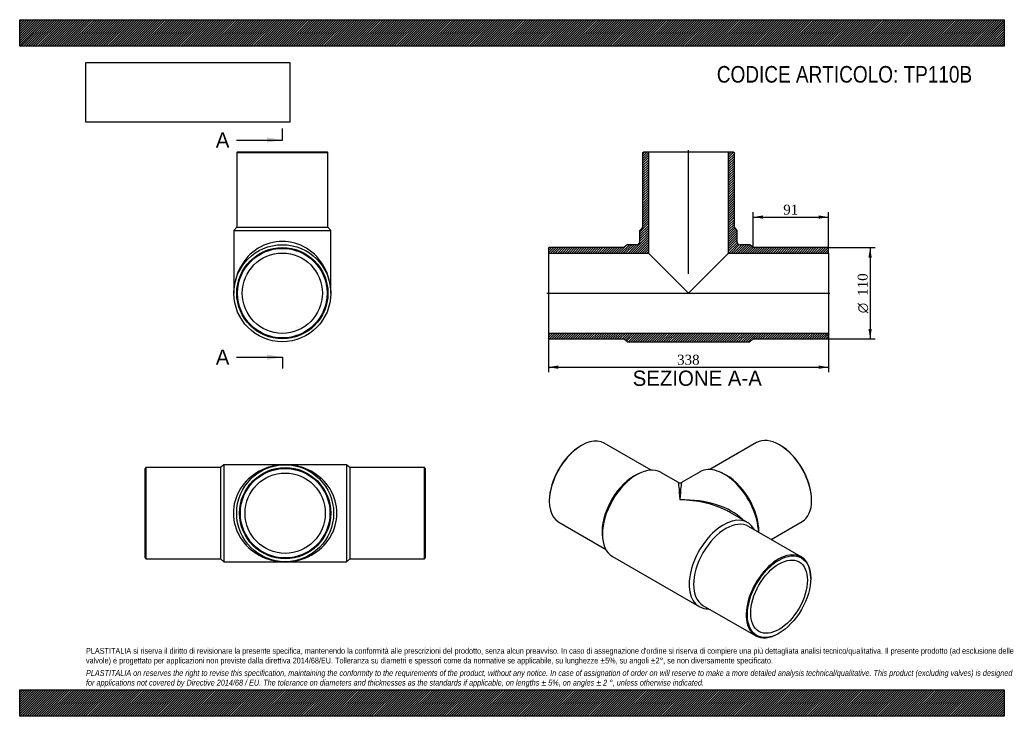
# Model space of a CAD drawing. Header units: millimetres. Extents: x 0 to 1188, y 0 to 840.
import ezdxf
from ezdxf.enums import TextEntityAlignment as Align
from ezdxf.lldxf.tags import DXFTag

# ---------------------------------------------------------------- set-up
doc = ezdxf.new("R2010")
doc.units = ezdxf.units.MM
doc.header["$LTSCALE"] = 4
for name, color, linetype in [('Default', 7, 'Continuous'), ('DV4_Default', 7, 'Continuous'), ('TP110B', 7, 'Continuous')]:
    doc.layers.add(name, color=color, linetype=linetype)
doc.styles.add('SEACAD_Solid_Edge_ANSI', font='seans.ttf')
doc.styles.add('SEACAD_Solid_Edge_ANSI1_Symbols', font='semeca1.ttf')
doc.styles.add('SEACAD_Times_New_Roman', font='times.ttf')
tags = doc.linetypes.add('CENTER2', pattern=[28.575, 19.05, -3.175, 3.175, -3.175]).pattern_tags.tags
tags[10:11] = [DXFTag(74, 4), DXFTag(75, 0), DXFTag(340, '0'), DXFTag(46, 0.0), DXFTag(50, 0.0), DXFTag(44, 0.0), DXFTag(45, 0.0)]
tags[8:9] = [DXFTag(74, 4), DXFTag(75, 0), DXFTag(340, '0'), DXFTag(46, 0.0), DXFTag(50, 0.0), DXFTag(44, 0.0), DXFTag(45, 0.0)]
tags[6:7] = [DXFTag(74, 4), DXFTag(75, 0), DXFTag(340, '0'), DXFTag(46, 0.0), DXFTag(50, 0.0), DXFTag(44, 0.0), DXFTag(45, 0.0)]
tags[4:5] = [DXFTag(74, 4), DXFTag(75, 0), DXFTag(340, '0'), DXFTag(46, 0.0), DXFTag(50, 0.0), DXFTag(44, 0.0), DXFTag(45, 0.0)]
doc.dimstyles.new('ANSImm', dxfattribs={"dimtxt": 12, "dimasz": 12, "dimexe": 6, "dimexo": 0, "dimgap": 3, "dimtad": 1, "dimdsep": 46, "dimtxsty": 'SEACAD_Times_New_Roman', "dimblk1": '_SE_FILLED', "dimblk2": '_SE_FILLED', "dimsah": 1, "dimcen": 6, "dimazin": 0, "dimtfac": 0.85, "dimtdec": 3, "dimtofl": 0, "dimtmove": 0, "dimatfit": 3, "dimfxl": 1, "dimarcsym": 0})
picture_1 = doc.add_image_def('image1.jpg', size_in_pixel=(4302, 1260))

# ---------------------------------------------------------------- blocks, each defined once
blk = doc.blocks.new('SE')
at = {"layer": 'TP110B', "color": 7, "linetype": 'Continuous'}
for p, q in [((152.3, 299.9), (151.3, 298.9)), ((151.3, 190.9), (151.3, 298.9)), ((152.3, 299.9), (152.3, 189.9)), ((242.3, 299.9), (152.3, 299.9)), ((246.3, 303.4), (242.3, 299.9)), ((242.3, 299.9), (242.3, 189.9)), ((246.3, 303.4), (246.3, 186.4)), ((320.3, 303.4), (246.3, 303.4)), ((394.3, 303.4), (320.3, 303.4)), ((394.3, 303.4), (394.3, 186.4)), ((398.3, 299.9), (394.3, 303.4)), ((398.3, 299.9), (398.3, 189.9)), ((488.3, 299.9), (398.3, 299.9)), ((488.3, 189.9), (488.3, 299.9)), ((489.3, 298.9), (488.3, 299.9)), ((489.3, 298.9), (489.3, 190.9)), ((151.3, 190.9), (152.3, 189.9)), ((488.3, 189.9), (489.3, 190.9)), ((152.3, 189.9), (242.3, 189.9)), ((242.3, 189.9), (246.3, 186.4)), ((246.3, 186.4), (320.3, 186.4)), ((320.3, 186.4), (394.3, 186.4)), ((394.3, 186.4), (398.3, 189.9)), ((398.3, 189.9), (488.3, 189.9))]:
    blk.add_line(p, q, dxfattribs=at)
for radius in [58.5, 55, 54, 48.4]:
    blk.add_circle((320.3, 244.9), radius, dxfattribs=at)
for major_axis in [(62.5, 0), (-62.5, 0)]:
    blk.add_ellipse((320.3, 244.9), major_axis=major_axis, ratio=0.936, start_param=1.570796, end_param=4.712389, dxfattribs=at)
blk = doc.blocks.new('SE1')
at = {"layer": 'TP110B', "color": 7, "linetype": 'Continuous'}
for p, q in [((677.9, 326.7), (677.2, 326.3)), ((761.9, 296.9), (705.4, 329.5)), ((889.1, 330.1), (832.6, 297.5)), ((917.3, 327), (916.6, 327.4)), ((749.3, 293.7), (746.2, 292.3)), ((794.7, 282), (773.7, 294.1)), ((820.9, 294.7), (798.7, 282)), ((848.4, 293), (845.2, 294.3)), ((639, 260.2), (639, 259.4)), ((955.5, 260), (955.5, 260.8)), ((878.3, 233.7), (857.2, 245.9)), ((650.4, 234.2), (706.9, 201.6)), ((943, 192.3), (879.4, 229)), ((906.7, 213.3), (944.1, 234.8)), ((703, 217.5), (703.3, 214.1)), ((715.2, 192.8), (819.8, 132.4)), ((954.4, 166.3), (954.4, 167.1)), ((824.4, 133.8), (888, 97)), ((915.5, 99.8), (916.2, 100.2))]:
    blk.add_line(p, q, dxfattribs=at)
blk.add_arc((796.7, 285.4), 4, 240.4671, 299.0734, dxfattribs=at)
for centre, major_axis, ratio, start_param, end_param in [((677.9, 281.8), (27.5, 47.6), 0.57735, 0, 3.141593), ((916.6, 282.5), (-27.5, 47.6), 0.57735, 3.141593, 6.283185), ((677.2, 282.2), (-27, -46.8), 0.57735, 3.926991, 5.497787), ((917.3, 282.9), (27, -46.8), 0.57735, 0.785398, 2.356194), ((744.4, 243.5), (-29.2, -50.7), 0.57735, 3.141593, 6.283185), ((850.1, 244.1), (-29.3, 50.7), 0.57735, 3.966005, 6.283185), ((741.6, 245.1), (-27.5, -47.6), 0.57735, 3.808703, 5.616075), ((852.9, 245.7), (-27.5, 47.6), 0.57735, 3.895745, 5.616075), ((796.7, 213.3), (2, -68.7), 0.028588, 2.338543, 3.123941), ((796.7, 213.3), (-2, -68.7), 0.028588, 3.159244, 3.944643), ((796.7, 213.3), (-85.5, -2.4), 0.557969, 3.618573, 4.696923), ((796.7, 213.3), (-85.5, 2.4), 0.557969, 4.013885, 4.727855), ((849.1, 183), (-29.2, -50.7), 0.57735, 2.793928, 6.283185), ((851.9, 181.4), (-27.5, -47.6), 0.57735, 3.141593, 6.283185), ((796.7, 213.3), (-85.5, 2.4), 0.557969, 3.942457, 4.013885), ((915.5, 144.7), (-27.5, -47.6), 0.57735, 2.356194, 6.283185), ((849.1, 183), (-29.2, -50.7), 0.57735, 0, 0.347665), ((915.5, 144.7), (-27.5, -47.6), 0.57735, 0, 0.785398)]:
    blk.add_ellipse(centre, major_axis=major_axis, ratio=ratio, start_param=start_param, end_param=end_param, dxfattribs=at)
for major_axis in [(27, 46.8), (-24.2, -41.9)]:
    blk.add_ellipse((916.2, 144.3), major_axis=major_axis, ratio=0.57735, dxfattribs=at)
blk = doc.blocks.new('SE2')
at = {"layer": 'TP110B', "color": 7, "linetype": 'Continuous'}
for p, q in [((262.9, 680.7), (261.9, 679.7)), ((261.9, 679.7), (371.9, 679.7)), ((261.9, 679.7), (261.9, 589.7)), ((262.9, 680.7), (370.9, 680.7)), ((371.9, 679.7), (370.9, 680.7)), ((371.9, 589.7), (371.9, 679.7)), ((261.9, 589.7), (258.4, 585.7)), ((258.4, 585.7), (375.4, 585.7)), ((258.4, 585.7), (258.4, 510.2)), ((261.9, 589.7), (371.9, 589.7)), ((375.4, 585.7), (371.9, 589.7)), ((375.4, 510.2), (375.4, 585.7))]:
    blk.add_line(p, q, dxfattribs=at)
for radius in [58.5, 55, 54, 48.4]:
    blk.add_circle((316.9, 510.2), radius, dxfattribs=at)
blk.add_ellipse((316.9, 510.2), major_axis=(0, -62.5), ratio=0.936, start_param=1.570796, end_param=4.712389, dxfattribs=at)
blk = doc.blocks.new('SE4')
at = {"color": 7, "linetype": 'Continuous', "style": 'SEACAD_Solid_Edge_ANSI'}
blk.add_text('A', height=18.4, dxfattribs=at).set_placement((236.6, 704.1), align=Align.TOP_LEFT)
blk = doc.blocks.new('SE5')
at = {"color": 7, "linetype": 'Continuous', "style": 'SEACAD_Solid_Edge_ANSI'}
blk.add_text('A', height=18.4, dxfattribs=at).set_placement((236.6, 442.3), align=Align.TOP_LEFT)
blk = doc.blocks.new('SEANNOT_GROUP')
at = {"linetype": 'Continuous'}
blk.add_hatch(color=7, dxfattribs=at).paths.add_polyline_path([(298.5, 691.8), (316.9, 694.9), (298.5, 698)])
at = {"color": 7, "linetype": 'Continuous'}
blk.add_lwpolyline([(261.7, 694.9), (316.9, 694.9)], dxfattribs=at)
blk = doc.blocks.new('SEANNOT_GROUP1')
at = {"linetype": 'Continuous'}
blk.add_hatch(color=7, dxfattribs=at).paths.add_polyline_path([(298.5, 430), (316.9, 433.1), (298.5, 436.1)])
at = {"color": 7, "linetype": 'Continuous'}
blk.add_lwpolyline([(261.7, 433.1), (316.9, 433.1)], dxfattribs=at)
blk = doc.blocks.new('SE3')
at = {"layer": 'Default', "color": 7, "linetype": 'CENTER2'}
for p, q in [((316.9, 694.9), (316.9, 708.7)), ((316.9, 433.1), (316.9, 419.3))]:
    blk.add_line(p, q, dxfattribs=at)
at = {"layer": 'Default', "color": 7, "linetype": 'CENTER2', "const_width": 0.0001}
blk.add_lwpolyline([(316.9, 694.9), (316.9, 433.1)], dxfattribs=at)
at = {"layer": 'Default'}
for name in ['SE4', 'SEANNOT_GROUP', 'SE5', 'SEANNOT_GROUP1']:
    blk.add_blockref(name, (0, 0), dxfattribs=at)
blk = doc.blocks.new('SE6')
at = {"layer": 'TP110B', "linetype": 'Continuous'}
h = blk.add_hatch(dxfattribs=at)
h.set_pattern_fill('LINE', scale=0.629921, angle=45, style=0)
edge = h.paths.add_edge_path()
edge.add_line((751.9, 589.7), (748.4, 585.7))
edge.add_line((748.4, 585.7), (748.4, 572.7))
edge.add_arc((744.4, 572.7), 4, 270, 360, ccw=False)
edge.add_line((744.4, 568.7), (732.9, 568.7))
edge.add_line((732.9, 568.7), (728.9, 565.2))
edge.add_line((728.9, 565.2), (638.9, 565.2))
edge.add_line((638.9, 565.2), (637.9, 564.2))
edge.add_line((637.9, 564.2), (637.9, 558.6))
edge.add_line((637.9, 558.6), (758.5, 558.6))
edge.add_line((758.5, 558.6), (758.5, 680.7))
edge.add_line((758.5, 680.7), (752.9, 680.7))
edge.add_line((752.9, 680.7), (751.9, 679.7))
edge.add_line((751.9, 679.7), (751.9, 589.7))
h = blk.add_hatch(dxfattribs=at)
h.set_pattern_fill('LINE', scale=0.629921, angle=45, style=0)
edge = h.paths.add_edge_path()
edge.add_line((861.9, 589.7), (861.9, 679.7))
edge.add_line((861.9, 679.7), (860.9, 680.7))
edge.add_line((860.9, 680.7), (855.3, 680.7))
edge.add_line((855.3, 680.7), (855.3, 558.6))
edge.add_line((855.3, 558.6), (975.9, 558.6))
edge.add_line((975.9, 558.6), (975.9, 564.2))
edge.add_line((975.9, 564.2), (974.9, 565.2))
edge.add_line((974.9, 565.2), (884.9, 565.2))
edge.add_line((884.9, 565.2), (880.9, 568.7))
edge.add_line((880.9, 568.7), (869.4, 568.7))
edge.add_arc((869.4, 572.7), 4, 180, 270, ccw=False)
edge.add_line((865.4, 572.7), (865.4, 585.7))
edge.add_line((865.4, 585.7), (861.9, 589.7))
h = blk.add_hatch(dxfattribs=at)
h.set_pattern_fill('LINE', scale=0.629921, angle=45, style=0)
h.paths.add_polyline_path([(975.9, 456.2), (975.9, 461.8), (637.9, 461.8), (637.9, 456.2), (638.9, 455.2), (728.9, 455.2), (732.9, 451.7), (880.9, 451.7), (884.9, 455.2), (974.9, 455.2)])
at = {"layer": 'DV4_Default', "color": 7, "linetype": 'CENTER2'}
for p, q in [((806.9, 533.6), (806.9, 682.5)), ((636.1, 510.2), (977.6, 510.2))]:
    blk.add_line(p, q, dxfattribs=at)
at = {"layer": 'TP110B', "color": 7, "linetype": 'Continuous'}
for p, q in [((751.9, 679.7), (752.9, 680.7)), ((751.9, 589.7), (751.9, 679.7)), ((752.9, 680.7), (758.5, 680.7)), ((758.5, 680.7), (855.3, 680.7)), ((758.5, 680.7), (758.5, 558.6)), ((855.3, 680.7), (860.9, 680.7)), ((855.3, 558.6), (855.3, 680.7)), ((860.9, 680.7), (861.9, 679.7)), ((861.9, 679.7), (861.9, 589.7)), ((748.4, 585.7), (751.9, 589.7)), ((748.4, 572.7), (748.4, 585.7)), ((861.9, 589.7), (865.4, 585.7)), ((865.4, 585.7), (865.4, 572.7)), ((637.9, 564.2), (638.9, 565.2)), ((637.9, 564.2), (637.9, 558.6)), ((637.9, 558.6), (637.9, 461.8)), ((637.9, 558.6), (758.5, 558.6)), ((728.9, 565.2), (638.9, 565.2)), ((732.9, 568.7), (728.9, 565.2)), ((744.4, 568.7), (732.9, 568.7)), ((758.5, 558.6), (806.9, 510.2)), ((806.9, 510.2), (855.3, 558.6)), ((855.3, 558.6), (975.9, 558.6)), ((880.9, 568.7), (869.4, 568.7)), ((884.9, 565.2), (880.9, 568.7)), ((974.9, 565.2), (884.9, 565.2)), ((974.9, 565.2), (975.9, 564.2)), ((975.9, 558.6), (975.9, 564.2)), ((975.9, 558.6), (975.9, 461.8)), ((975.9, 461.8), (637.9, 461.8)), ((637.9, 461.8), (637.9, 456.2)), ((638.9, 455.2), (637.9, 456.2)), ((638.9, 455.2), (728.9, 455.2)), ((728.9, 455.2), (732.9, 451.7)), ((732.9, 451.7), (880.9, 451.7)), ((880.9, 451.7), (884.9, 455.2)), ((884.9, 455.2), (974.9, 455.2)), ((975.9, 456.2), (974.9, 455.2)), ((975.9, 456.2), (975.9, 461.8))]:
    blk.add_line(p, q, dxfattribs=at)
for centre, start, end in [((744.4, 572.7), 270, 0), ((869.4, 572.7), 180, 270)]:
    blk.add_arc(centre, 4, start, end, dxfattribs=at)
blk = doc.blocks.new('DMBLK13')
at = {"layer": 'Default', "linetype": 'Continuous'}
for points in [[(649.9, 419), (649.9, 423), (637.9, 421)], [(963.9, 419), (975.9, 421), (963.9, 423)]]:
    blk.add_hatch(color=7, dxfattribs=at).paths.add_polyline_path(points)
at = {"layer": 'Default', "color": 7, "linetype": 'Continuous'}
for p, q in [((637.9, 461.8), (637.9, 415)), ((975.9, 461.8), (975.9, 415)), ((637.9, 421), (975.9, 421))]:
    blk.add_line(p, q, dxfattribs=at)
at = {"layer": 'Default', "color": 7, "linetype": 'Continuous', "style": 'SEACAD_Times_New_Roman'}
blk.add_text('338', height=12, dxfattribs=at).set_placement((793.2, 436), align=Align.TOP_LEFT)
blk = doc.blocks.new('_SE_FILLED')
at = {"color": 0}
blk.add_line((0, 0), (-1, 0), dxfattribs=at)
blk.add_solid([(0, 0), (-1, -0.1665), (-1, 0.1665), (0, 0)], dxfattribs=at)
blk = doc.blocks.new('DMBLK14')
at = {"layer": 'Default', "linetype": 'Continuous'}
for points in [[(896.9, 604), (884.9, 602), (896.9, 600)], [(963.9, 604), (963.9, 600), (975.9, 602)]]:
    blk.add_hatch(color=7, dxfattribs=at).paths.add_polyline_path(points)
at = {"layer": 'Default', "color": 7, "linetype": 'Continuous'}
for p, q in [((884.9, 565.2), (884.9, 608)), ((975.9, 561.4), (975.9, 608)), ((884.9, 602), (975.9, 602))]:
    blk.add_line(p, q, dxfattribs=at)
at = {"layer": 'Default', "color": 7, "linetype": 'Continuous', "style": 'SEACAD_Times_New_Roman'}
blk.add_text('91', height=12, dxfattribs=at).set_placement((921.3, 617), align=Align.TOP_LEFT)
blk = doc.blocks.new('GDimGGroup')
at = {"layer": 'Default', "linetype": 'Continuous'}
for points in [[(1028.1, 553.2), (1026.1, 565.2), (1024.1, 553.2)], [(1028.1, 467.2), (1024.1, 467.2), (1026.1, 455.2)]]:
    blk.add_hatch(color=7, dxfattribs=at).paths.add_polyline_path(points)
at = {"layer": 'Default', "color": 7, "linetype": 'Continuous'}
for p, q in [((974.9, 565.2), (1032.1, 565.2)), ((1026.1, 565.2), (1026.1, 455.2)), ((974.9, 455.2), (1032.1, 455.2))]:
    blk.add_line(p, q, dxfattribs=at)
for s, style, p in [('110', 'SEACAD_Times_New_Roman', (1011.1, 507)), ('O', 'SEACAD_Solid_Edge_ANSI1_Symbols', (1011.1, 486.1))]:
    blk.add_text(s, height=12, rotation=90, dxfattribs=dict(at, style=style)).set_placement(p, align=Align.TOP_LEFT)

msp = doc.modelspace()

# ---------------------------------------------------------------- hatches: boundary and pattern name
at = {"layer": 'Default', "linetype": 'Continuous'}
h = msp.add_hatch(dxfattribs=at)
h.set_pattern_fill('LINE', scale=0.629921, angle=45, style=0)
h.paths.add_polyline_path([(1188, 808), (1188, 840), (0, 840), (0, 808)])
for points in [[(1188, 808), (1188, 840), (0, 840), (0, 808)], [(1188, 0), (1188, 32), (0, 32), (0, 0)]]:
    msp.add_hatch(color=7, dxfattribs=at).paths.add_polyline_path(points)
h = msp.add_hatch(dxfattribs=at)
h.set_pattern_fill('LINE', scale=0.629921, angle=45, style=0)
h.paths.add_polyline_path([(1188, 0), (1188, 32), (0, 32), (0, 0)])

# ---------------------------------------------------------------- linework, layer by layer
at = {"layer": 'Default', "color": 7, "linetype": 'Continuous'}
for p, q in [((0, 840), (1188, 840)), ((0, 808), (0, 840)), ((1188, 840), (1188, 808)), ((1188, 808), (0, 808)), ((0, 32), (1188, 32)), ((0, 0), (0, 32)), ((1188, 32), (1188, 0)), ((1188, 0), (0, 0))]:
    msp.add_line(p, q, dxfattribs=at)

# ---------------------------------------------------------------- block references
at = {"layer": 'Default'}
for name in ['SE3', 'SE2', 'SE6', 'GDimGGroup', 'SE1', 'SE']:
    msp.add_blockref(name, (0, 0), dxfattribs=at)

# ---------------------------------------------------------------- texts
at = {"layer": 'Default', "color": 7, "linetype": 'Continuous', "style": 'SEACAD_Solid_Edge_ANSI'}
msp.add_text('SEZIONE A-A', height=18.4, dxfattribs=at).set_placement((739.573, 416.898), align=Align.TOP_LEFT)
at = {"layer": 'Default', "attachment_point": 1}
for s, insert, char_height, width in [('{\\fArial Narrow|b0||i0||c0|p34;\\C7;\\H20.;\\W1.;CODICE ARTICOLO: TP110B}', (841.145, 784.134), 20, 332.27914), ("{\\fArial Narrow|b0||i0||c0|p34;\\C7;\\H7.;\\W1.;PLASTITALIA si riserva il diritto di revisionare la presente specifica, mantenendo la conformità alle prescrizioni del prodotto, senza alcun preavviso. In caso di assegnazione d'ordine si riserva di compiere una più dettagliata analisi tecnico/qualitativa. Il presente prodotto (ad esclusione delle \\P}{\\fArial Narrow|b0||i0||c0|p34;\\C7;\\H7.;\\W1.;valvole) è progettato per applicazioni non previste dalla direttiva 2014/68/EU. Tolleranza su diametri e spessori come da normative se applicabile, su lunghezze ±5%, su angoli ±2°, se non diversamente specificato.\\P}{\\fArial Narrow|b0||i0||c0|p34;\\C7;\\H2.;\\W1.;   \\P}{\\fArial Narrow|b0||i1||c0|p34;\\C7;\\H7.;\\W1.;PLASTITALIA on reserves the right to revise this specification, maintaining the conformity to the requirements of the product, without any notice. In case of assignation of order on will reserve to make a more detailed analysis technical/qualitative. This product (excluding valves) is designed \\P}{\\fArial Narrow|b0||i1||c0|p34;\\C7;\\H7.;\\W1.;for applications not covered by Directive 2014/68 / EU. The tolerance on diameters and thicknesses as the standards if applicable, on lengths ± 5%, on angles ± 2 °, unless otherwise indicated.\\P}", (80, 82.409), 7, 1028)]:
    msp.add_mtext(s, dxfattribs=dict(at, insert=insert, char_height=char_height, width=width))

# ---------------------------------------------------------------- dimensions: what is measured, and where the dimension line sits
at = {"layer": 'Default', "color": 7, "linetype": 'Continuous'}
dim = msp.add_linear_dim(base=(975.865, 601.994), p1=(884.865, 565.209), p2=(975.865, 561.409), text='\\A1;<>', dimstyle='ANSImm', dxfattribs=at)
dim.commit()
dim.dimension.update_dxf_attribs({"geometry": 'DMBLK14', "text_midpoint": (930.365, 601.994), "dimtype": 160})
dim = msp.add_linear_dim(base=(637.865, 421.029), p1=(637.865, 461.809), p2=(975.865, 461.809), angle=0, text='\\A1;<>', dimstyle='ANSImm', dxfattribs=at)
dim.commit()
dim.dimension.update_dxf_attribs({"geometry": 'DMBLK13', "text_midpoint": (806.865, 421.029), "dimtype": 161})

# ---------------------------------------------------------------- pictures from other files: only their frames are drawn
image = msp.add_image(picture_1, insert=(80, 716.413), size_in_units=(245.829, 72))
image.dxf.flags = 7

doc.saveas('drawing.dxf')
